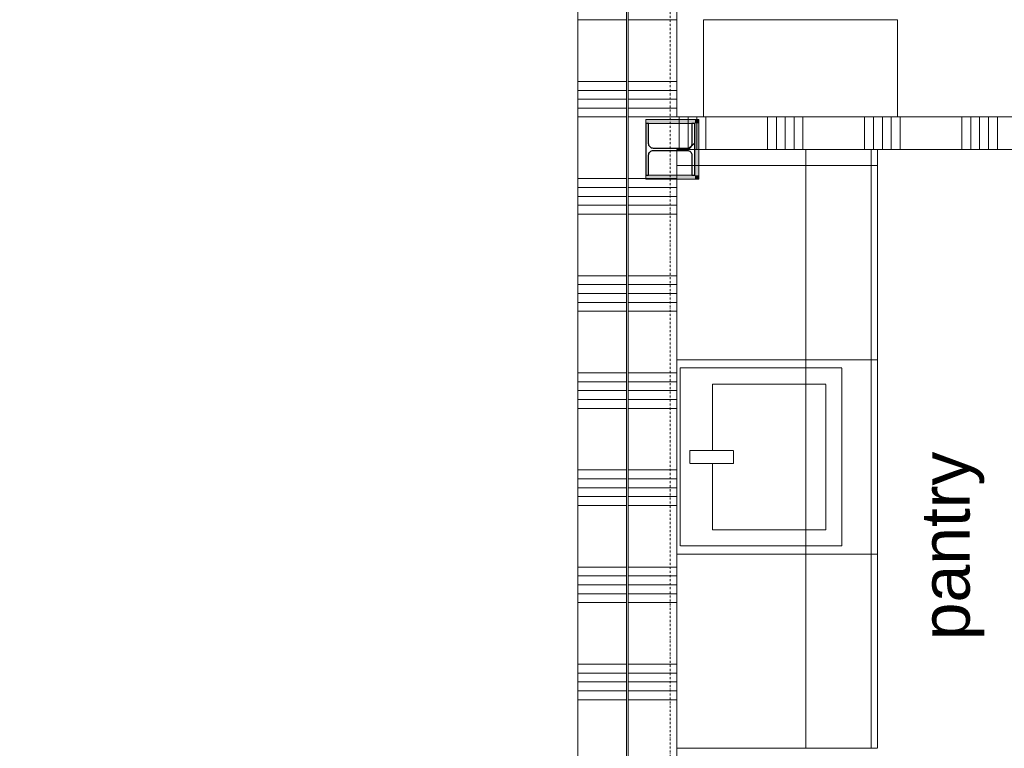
# Model space of a CAD drawing. Extents: x 0 to 92550, y 0 to 59400.
# Tile 55 of 87: x 48730 to 51770, y 20750 to 23001. Entities that reach past the tile are written whole.
import ezdxf
from ezdxf.xclip import XClip

# ---------------------------------------------------------------- set-up
doc = ezdxf.new("R2010")
doc.units = 0
doc.header["$MEASUREMENT"] = 0
doc.header["$XCLIPFRAME"] = 0
for name, pattern in [('Streep-punt fijn', [1251.000023, 626.000023, -312.5, 0, -312.5]), ('Streeplijn fijn', [234.119993, 155.999994, -78.119999]), ('Wipeout_Contour', [100000, 0, -100000])]:
    doc.linetypes.add(name, pattern=pattern)
for name, color, linetype in [('ZZ 22 Binnenwand metal stud', 7, 'Continuous'), ('ZZ 28 HDC staalconstructies', 7, 'Continuous'), ('ZZ 42 Aftimmerwerk algemeen', 7, 'Continuous'), ('ZZ 61 Elektra', 7, 'Continuous'), ('ZZ 72 Vaste inrichting', 7, 'Continuous'), ('ZZ 73 Keuken', 7, 'Continuous'), ('ZZ A Stramien', 7, 'Continuous'), ('ZZ Info_tekst Algemeen', 7, 'Continuous'), ('ZZ Zone Gebruiksruimten', 7, 'Continuous')]:
    doc.layers.add(name, color=color, linetype=linetype)
doc.styles.add('GENERATED_STYLE_1', font='arial.ttf')

# ---------------------------------------------------------------- blocks, each defined once
blk = doc.blocks.new('*X36')
at = {"layer": 'ZZ 22 Binnenwand metal stud', "color": 7, "linetype": 'Continuous', "lineweight": 5, "ltscale": 0.01}
for p, q in [((50608.9, 23000), (50675.3, 23000)), ((50675.3, 23000), (50758.9, 23000)), ((50608.9, 22809.7), (50675.3, 22809.7)), ((50675.3, 22809.7), (50758.9, 22809.7)), ((50608.9, 22782.3), (50675.3, 22782.3)), ((50675.3, 22782.3), (50758.9, 22782.3)), ((50608.9, 22754.9), (50675.3, 22754.9)), ((50675.3, 22754.9), (50758.9, 22754.9)), ((50608.9, 22727.4), (50675.3, 22727.4)), ((50675.3, 22727.4), (50758.9, 22727.4)), ((50608.9, 22700), (50675.3, 22700)), ((50675.3, 22700), (50758.9, 22700)), ((50608.9, 22509.7), (50675.3, 22509.7)), ((50675.3, 22509.7), (50758.9, 22509.7)), ((50608.9, 22482.3), (50675.3, 22482.3)), ((50675.3, 22482.3), (50758.9, 22482.3)), ((50608.9, 22454.9), (50675.3, 22454.9)), ((50675.3, 22454.9), (50758.9, 22454.9)), ((50608.9, 22427.4), (50675.3, 22427.4)), ((50675.3, 22427.4), (50758.9, 22427.4)), ((50608.9, 22400), (50675.3, 22400)), ((50675.3, 22400), (50758.9, 22400)), ((50608.9, 22209.7), (50675.3, 22209.7)), ((50675.3, 22209.7), (50758.9, 22209.7)), ((50608.9, 22182.3), (50675.3, 22182.3)), ((50675.3, 22182.3), (50758.9, 22182.3)), ((50608.9, 22154.9), (50675.3, 22154.9)), ((50675.3, 22154.9), (50758.9, 22154.9)), ((50608.9, 22127.4), (50675.3, 22127.4)), ((50608.9, 22100), (50675.3, 22100)), ((50675.3, 22127.4), (50758.9, 22127.4)), ((50675.3, 22100), (50758.9, 22100)), ((50608.9, 21909.7), (50675.3, 21909.7)), ((50675.3, 21909.7), (50758.9, 21909.7)), ((50608.9, 21882.3), (50675.3, 21882.3)), ((50675.3, 21882.3), (50758.9, 21882.3)), ((50608.9, 21854.9), (50675.3, 21854.9)), ((50608.9, 21827.4), (50675.3, 21827.4)), ((50675.3, 21854.9), (50758.9, 21854.9)), ((50675.3, 21827.4), (50758.9, 21827.4)), ((50608.9, 21800), (50675.3, 21800)), ((50675.3, 21800), (50758.9, 21800)), ((50608.9, 21609.7), (50675.3, 21609.7)), ((50608.9, 21582.3), (50675.3, 21582.3)), ((50675.3, 21609.7), (50758.9, 21609.7)), ((50675.3, 21582.3), (50758.9, 21582.3)), ((50608.9, 21554.9), (50675.3, 21554.9)), ((50675.3, 21554.9), (50758.9, 21554.9)), ((50608.9, 21527.4), (50675.3, 21527.4)), ((50675.3, 21527.4), (50758.9, 21527.4)), ((50608.9, 21500), (50675.3, 21500)), ((50675.3, 21500), (50758.9, 21500)), ((50608.9, 21309.7), (50675.3, 21309.7)), ((50675.3, 21309.7), (50758.9, 21309.7)), ((50608.9, 21282.3), (50675.3, 21282.3)), ((50675.3, 21282.3), (50758.9, 21282.3)), ((50608.9, 21254.9), (50675.3, 21254.9)), ((50675.3, 21254.9), (50758.9, 21254.9)), ((50608.9, 21227.4), (50675.3, 21227.4)), ((50675.3, 21227.4), (50758.9, 21227.4)), ((50608.9, 21200), (50675.3, 21200)), ((50675.3, 21200), (50758.9, 21200)), ((50608.9, 21009.7), (50675.3, 21009.7)), ((50675.3, 21009.7), (50758.9, 21009.7)), ((50608.9, 20982.3), (50675.3, 20982.3)), ((50675.3, 20982.3), (50758.9, 20982.3)), ((50608.9, 20954.9), (50675.3, 20954.9)), ((50675.3, 20954.9), (50758.9, 20954.9)), ((50608.9, 20927.4), (50675.3, 20927.4)), ((50675.3, 20927.4), (50758.9, 20927.4)), ((50608.9, 20900), (50675.3, 20900)), ((50675.3, 20900), (50758.9, 20900))]:
    blk.add_line(p, q, dxfattribs=at)
blk = doc.blocks.new('*X41')
at = {"layer": 'ZZ 22 Binnenwand metal stud', "color": 7, "linetype": 'Continuous', "lineweight": 5, "ltscale": 0.01}
for p, q in [((50453.9, 23000), (50603.9, 23000)), ((50453.9, 22809.7), (50603.9, 22809.7)), ((50453.9, 22782.3), (50603.9, 22782.3)), ((50453.9, 22754.9), (50603.9, 22754.9)), ((50453.9, 22727.4), (50603.9, 22727.4)), ((50453.9, 22700), (50603.9, 22700)), ((50453.9, 22509.7), (50603.9, 22509.7)), ((50453.9, 22482.3), (50603.9, 22482.3)), ((50453.9, 22454.9), (50603.9, 22454.9)), ((50453.9, 22427.4), (50603.9, 22427.4)), ((50453.9, 22400), (50603.9, 22400)), ((50453.9, 22209.7), (50603.9, 22209.7)), ((50453.9, 22182.3), (50603.9, 22182.3)), ((50453.9, 22154.9), (50603.9, 22154.9)), ((50453.9, 22127.4), (50603.9, 22127.4)), ((50453.9, 22100), (50603.9, 22100)), ((50453.9, 21909.7), (50603.9, 21909.7)), ((50453.9, 21882.3), (50603.9, 21882.3)), ((50453.9, 21854.9), (50603.9, 21854.9)), ((50453.9, 21827.4), (50603.9, 21827.4)), ((50453.9, 21800), (50603.9, 21800)), ((50453.9, 21609.7), (50603.9, 21609.7)), ((50453.9, 21582.3), (50603.9, 21582.3)), ((50453.9, 21554.9), (50603.9, 21554.9)), ((50453.9, 21527.4), (50603.9, 21527.4)), ((50453.9, 21500), (50603.9, 21500)), ((50453.9, 21309.7), (50603.9, 21309.7)), ((50453.9, 21282.3), (50603.9, 21282.3)), ((50453.9, 21254.9), (50603.9, 21254.9)), ((50453.9, 21227.4), (50603.9, 21227.4)), ((50453.9, 21200), (50603.9, 21200)), ((50453.9, 21009.7), (50603.9, 21009.7)), ((50453.9, 20982.3), (50603.9, 20982.3)), ((50453.9, 20954.9), (50603.9, 20954.9)), ((50453.9, 20927.4), (50603.9, 20927.4)), ((50453.9, 20900), (50603.9, 20900))]:
    blk.add_line(p, q, dxfattribs=at)
blk = doc.blocks.new('*X62')
at = {"layer": 'ZZ 22 Binnenwand metal stud', "color": 7, "linetype": 'Continuous', "lineweight": 5, "ltscale": 0.01}
for p, q in [((50766.3, 22700), (50766.3, 22600)), ((50793.7, 22700), (50793.7, 22600)), ((50821.2, 22700), (50821.2, 22600)), ((50848.6, 22700), (50848.6, 22600)), ((51038.9, 22700), (51038.9, 22600)), ((51066.3, 22700), (51066.3, 22600)), ((51093.7, 22700), (51093.7, 22600)), ((51121.2, 22700), (51121.2, 22600)), ((51148.6, 22700), (51148.6, 22600)), ((51338.9, 22700), (51338.9, 22600)), ((51366.3, 22700), (51366.3, 22600)), ((51393.7, 22700), (51393.7, 22600)), ((51421.2, 22700), (51421.2, 22600)), ((51448.6, 22700), (51448.6, 22600)), ((51638.9, 22700), (51638.9, 22600)), ((51666.3, 22700), (51666.3, 22600)), ((51693.7, 22700), (51693.7, 22600)), ((51721.2, 22700), (51721.2, 22600)), ((51748.6, 22700), (51748.6, 22600))]:
    blk.add_line(p, q, dxfattribs=at)
blk = doc.blocks.new('Drawing_1_1', base_point=(5738.9, 6500))
at = {"layer": 'ZZ 42 Aftimmerwerk algemeen', "linetype": 'Continuous', "lineweight": 0, "true_color": 0x7f7f7f}
for points in [[(50814.9, 22692), (50662.9, 22692), (50662.9, 22680), (50814.9, 22680)], [(50814.9, 22680), (50826.9, 22692), (50814.9, 22692)], [(50814.9, 22680), (50826.9, 22680), (50826.9, 22692)]]:
    blk.add_hatch(color=8, dxfattribs=at).paths.add_polyline_path(points)
at = {"layer": 'ZZ 22 Binnenwand metal stud', "color": 7, "linetype": 'Continuous', "lineweight": 15, "ltscale": 0.01}
for p, q in [((50603.9, 18167), (50603.9, 25086)), ((50608.9, 18167), (50608.9, 25086))]:
    blk.add_line(p, q, dxfattribs=at)
at = {"layer": 'ZZ 22 Binnenwand metal stud', "color": 7, "linetype": 'Continuous', "lineweight": 15, "ltscale": 0.01, "flags": 128}
for points in [[(50453.9, 25086), (50453.9, 18167)], [(50758.9, 22700), (50758.9, 25086)], [(54458.9, 22700), (50758.9, 22700)]]:
    blk.add_lwpolyline(points, dxfattribs=at)
at = {"layer": 'ZZ 42 Aftimmerwerk algemeen', "color": 7, "linetype": 'Continuous', "lineweight": 9, "ltscale": 0.01, "flags": 128}
for points in [[(50814.9, 22692), (50662.9, 22692)], [(50662.9, 22692), (50662.9, 22680)], [(50662.9, 22680), (50814.9, 22680)], [(50826.9, 22692), (50814.9, 22692)], [(50662.9, 22508), (50662.9, 22520)]]:
    blk.add_lwpolyline(points, dxfattribs=at)
at = {"layer": 'ZZ 61 Elektra', "color": 7, "linetype": 'Continuous', "lineweight": 5, "ltscale": 0.01, "flags": 128}
blk.add_lwpolyline([(50841.5, 22700), (51440.5, 22700), (51440.5, 23000.6), (50841.5, 23000.6), (50841.5, 22700), (50841.5, 23000.6), (51440.5, 23000.6), (51440.5, 22700)], close=True, dxfattribs=at)
at = {"layer": 'ZZ A Stramien', "color": 7, "linetype": 'Streep-punt fijn', "lineweight": 9, "ltscale": 0.01}
blk.add_line((50738.9, 6500), (50738.9, 52900), dxfattribs=at)
at = {"layer": 'ZZ Zone Gebruiksruimten', "color": 255, "linetype": 'Continuous', "lineweight": 0, "ltscale": 0.01, "flags": 128}
for points in [[(55958.9, 29700), (50758.9, 29700), (50758.9, 22700), (55958.9, 22700)], [(50453.9, 27850), (44953.9, 27850), (44953.9, 11845), (50453.9, 11845)], [(54358.9, 22600), (50758.9, 22600), (50758.9, 16600), (54358.9, 16600)]]:
    blk.add_lwpolyline(points, close=True, dxfattribs=at)
at = {"layer": 'ZZ 72 Vaste inrichting', "color": 7, "linetype": 'Continuous', "lineweight": 25, "ltscale": 0.01}
blk.add_blockref('*X41', (0, 0), dxfattribs=at)
at = {"layer": 'ZZ Info_tekst Algemeen', "color": 7, "linetype": 'Continuous', "lineweight": 5, "insert": (51513.2, 21375), "char_height": 150, "attachment_point": 2, "rotation": 90, "style": 'GENERATED_STYLE_1'}
blk.add_mtext('\\A1;{\\pqc;\\fArial|b0|i0|c0|p0;\\W1.000000;pantry}', dxfattribs=at)
at = {"color": 254, "linetype": 'Wipeout_Contour', "lineweight": 0, "ltscale": 221877.167963}
blk.add_wipeout([(51378.9, 21350), (51378.9, 21950), (50758.9, 21950), (50758.9, 21350)], dxfattribs=at).dxf.layer = 'ZZ 73 Keuken'
at = {"layer": 'ZZ 73 Keuken', "color": 7, "linetype": 'Streeplijn fijn', "lineweight": 9, "ltscale": 0.01}
blk.add_line((51358.9, 21350), (51358.9, 21950), dxfattribs=at)
at = {"layer": 'ZZ 73 Keuken', "color": 7, "linetype": 'Streeplijn fijn', "lineweight": 9, "ltscale": 0.01, "flags": 128}
blk.add_lwpolyline([(51378.9, 21350), (51378.9, 21950), (50758.9, 21950), (50758.9, 21350)], close=True, dxfattribs=at)
at = {"color": 254, "linetype": 'Wipeout_Contour', "lineweight": 0, "ltscale": 222824.860143}
blk.add_wipeout([(51378.9, 22550), (50758.9, 22550), (50758.9, 21950), (51378.9, 21950)], dxfattribs=at).dxf.layer = 'ZZ 73 Keuken'
at = {"color": 254, "linetype": 'Wipeout_Contour', "lineweight": 0, "ltscale": 221692.424413}
blk.add_wipeout([(51268.9, 21375), (51268.9, 21925), (50768.9, 21925), (50768.9, 21375)], dxfattribs=at).dxf.layer = 'ZZ 73 Keuken'
at = {"color": 254, "linetype": 'Wipeout_Contour', "lineweight": 0, "ltscale": 220951.481186}
blk.add_wipeout([(51378.9, 21350), (50758.9, 21350), (50758.9, 20750), (51378.9, 20750)], dxfattribs=at).dxf.layer = 'ZZ 73 Keuken'
at = {"layer": 'ZZ 42 Aftimmerwerk algemeen', "linetype": 'Continuous', "lineweight": 0, "true_color": 0x7f7f7f}
for points in [[(50814.9, 22520), (50662.9, 22520), (50662.9, 22508), (50814.9, 22508)], [(50814.9, 22508), (50826.9, 22508), (50814.9, 22520)], [(50814.9, 22520), (50826.9, 22508), (50826.9, 22520)]]:
    blk.add_hatch(color=8, dxfattribs=at).paths.add_polyline_path(points)
at = {"layer": 'ZZ 42 Aftimmerwerk algemeen', "color": 7, "linetype": 'Continuous', "lineweight": 9, "ltscale": 0.01, "flags": 128}
for points in [[(50814.9, 22520), (50662.9, 22520)], [(50662.9, 22508), (50814.9, 22508)], [(50826.9, 22508), (50814.9, 22508)]]:
    blk.add_lwpolyline(points, dxfattribs=at)
at = {"layer": 'ZZ 73 Keuken', "color": 7, "linetype": 'Streeplijn fijn', "lineweight": 9, "ltscale": 0.01}
for p, q in [((50758.9, 21950), (50758.9, 22550)), ((51156.9, 22550), (51156.9, 21950)), ((51358.9, 22550), (51358.9, 21950)), ((50758.9, 21950), (50758.9, 21350)), ((51156.9, 21350), (51156.9, 21950)), ((51218.9, 21875), (50868.9, 21875)), ((50868.9, 21875), (50868.9, 21425)), ((51218.9, 21425), (51218.9, 21875)), ((50868.9, 21425), (51218.9, 21425)), ((50758.9, 20750), (50758.9, 21350)), ((51156.9, 21350), (51156.9, 20750)), ((51358.9, 21350), (51358.9, 20750))]:
    blk.add_line(p, q, dxfattribs=at)
at = {"layer": 'ZZ 73 Keuken', "color": 7, "linetype": 'Streeplijn fijn', "lineweight": 9, "ltscale": 0.01, "flags": 128}
for points in [[(51378.9, 22550), (51378.9, 21950), (50758.9, 21950), (50758.9, 22550)], [(51268.9, 21375), (51268.9, 21925), (50768.9, 21925), (50768.9, 21375)], [(51378.9, 21350), (51378.9, 20750), (50758.9, 20750), (50758.9, 21350)]]:
    blk.add_lwpolyline(points, close=True, dxfattribs=at)
at = {"color": 254, "linetype": 'Wipeout_Contour', "lineweight": 0, "ltscale": 223344.608219}
blk.add_wipeout([(51378.9, 22600), (50758.9, 22600), (50758.9, 22550), (51378.9, 22550)], dxfattribs=at).dxf.layer = 'ZZ 73 Keuken'
at = {"color": 254, "linetype": 'Wipeout_Contour', "lineweight": 0, "ltscale": 221128.406643}
blk.add_wipeout([(50933.9, 21630), (50933.9, 21670), (50798.9, 21670), (50798.9, 21630)], dxfattribs=at).dxf.layer = 'ZZ 73 Keuken'
at = {"layer": 'ZZ 28 HDC staalconstructies', "linetype": 'Continuous', "lineweight": 0, "true_color": 0x000000}
h = blk.add_hatch(dxfattribs=at)
h.set_pattern_fill('515_Staal_0001', color=18, style=0, pattern_type=2)
h.set_pattern_definition([(225, (50662.87, 22680), (-159.1, 159.1), []), (225, (50609.83, 22733.03), (-159.1, 159.1), [])])
h.paths.add_polyline_path([(50805.9, 22582), (50805.9, 22520), (50814.9, 22520), (50814.9, 22680), (50805.9, 22680), (50805.9, 22618, -0.414214), (50790.9, 22603), (50686.9, 22603, -0.414214), (50671.9, 22618), (50671.9, 22680), (50662.9, 22680), (50662.9, 22520), (50671.9, 22520), (50671.9, 22582, -0.414214), (50686.9, 22597), (50790.9, 22597, -0.414214)])
at = {"layer": 'ZZ 42 Aftimmerwerk algemeen', "linetype": 'Continuous', "lineweight": 0, "true_color": 0x7f7f7f}
blk.add_hatch(color=8, dxfattribs=at).paths.add_polyline_path([(50814.9, 22680), (50814.9, 22520), (50826.9, 22520), (50826.9, 22680)])
at = {"layer": 'ZZ 22 Binnenwand metal stud', "color": 7, "linetype": 'Continuous', "lineweight": 15, "ltscale": 0.01, "flags": 128}
for points in [[(50758.9, 18167), (50758.9, 22600)], [(50758.9, 22600), (54358.9, 22600)]]:
    blk.add_lwpolyline(points, dxfattribs=at)
at = {"layer": 'ZZ 28 HDC staalconstructies', "color": 7, "linetype": 'Continuous', "lineweight": 25, "ltscale": 0.01, "flags": 128}
blk.add_lwpolyline([(50805.9, 22582), (50805.9, 22520), (50814.9, 22520), (50814.9, 22680), (50805.9, 22680), (50805.9, 22618, -0.414214), (50790.9, 22603), (50686.9, 22603, -0.414214), (50671.9, 22618), (50671.9, 22680), (50662.9, 22680), (50662.9, 22520), (50671.9, 22520), (50671.9, 22582, -0.414214), (50686.9, 22597), (50790.9, 22597, -0.414214)], format="xyb", close=True, dxfattribs=at)
at = {"layer": 'ZZ 42 Aftimmerwerk algemeen', "color": 7, "linetype": 'Continuous', "lineweight": 9, "ltscale": 0.01, "flags": 128}
for points in [[(50814.9, 22680), (50814.9, 22520)], [(50826.9, 22508), (50826.9, 22692)]]:
    blk.add_lwpolyline(points, dxfattribs=at)
at = {"layer": 'ZZ 73 Keuken', "color": 7, "linetype": 'Streeplijn fijn', "lineweight": 9, "ltscale": 0.01}
for p, q in [((50758.9, 22550), (50758.9, 22600)), ((51156.9, 22600), (51156.9, 22550)), ((51358.9, 22600), (51358.9, 22550))]:
    blk.add_line(p, q, dxfattribs=at)
at = {"layer": 'ZZ 73 Keuken', "color": 7, "linetype": 'Streeplijn fijn', "lineweight": 9, "ltscale": 0.01, "flags": 128}
for points in [[(51378.9, 22600), (51378.9, 22550), (50758.9, 22550), (50758.9, 22600)], [(50933.9, 21630), (50933.9, 21670), (50798.9, 21670), (50798.9, 21630)]]:
    blk.add_lwpolyline(points, close=True, dxfattribs=at)
at = {"layer": 'ZZ 72 Vaste inrichting', "color": 7, "linetype": 'Continuous', "lineweight": 25, "ltscale": 0.01}
for name in ['*X36', '*X62']:
    blk.add_blockref(name, (0, 0), dxfattribs=at)

msp = doc.modelspace()

# ---------------------------------------------------------------- block references
at = {"color": 7, "linetype": 'Continuous', "lineweight": 25, "ltscale": 0.01}
ref = msp.add_blockref('Drawing_1_1', (5738.9, 6500), dxfattribs=at)
XClip(ref).set_block_clipping_path([(1000, 1000), (66950, 58400)])

doc.saveas('drawing.dxf')
